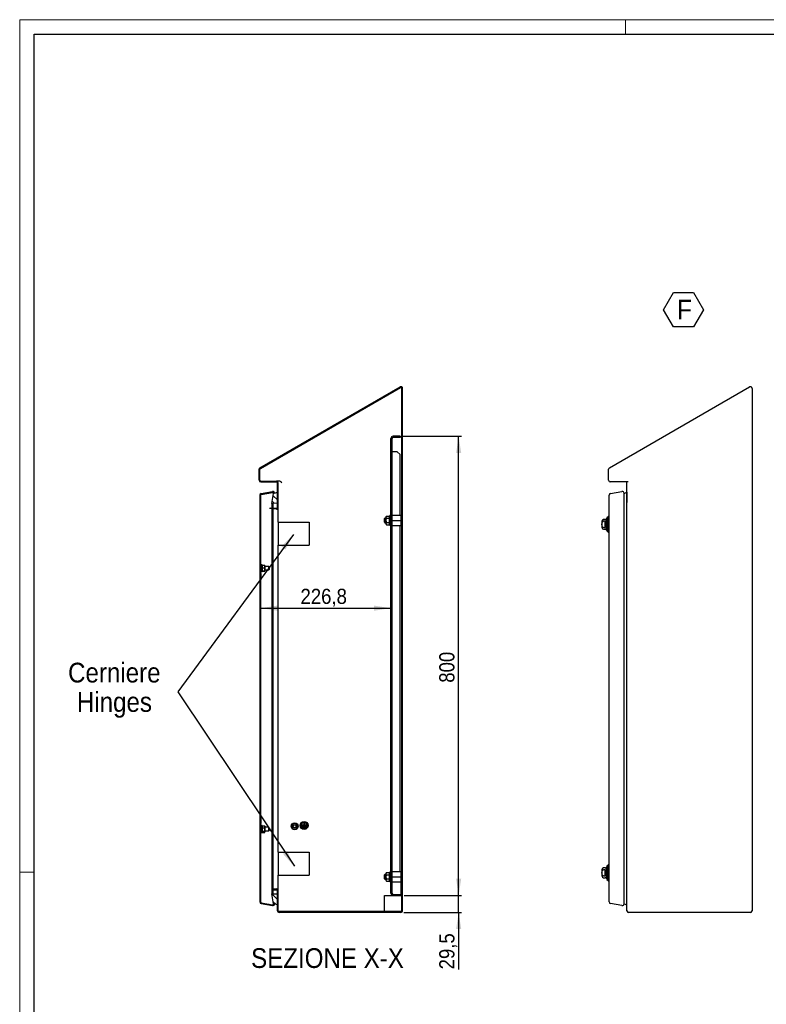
# Model space of a CAD drawing. Header units: millimetres. Extents: x 0 to 4205, y 0 to 2970.
# Tile 3 of 5: x 0 to 1300, y 1254 to 2970. Entities that reach past the tile are written whole.
import ezdxf

# ---------------------------------------------------------------- set-up
doc = ezdxf.new("R2010")
doc.units = ezdxf.units.MM
doc.header["$LTSCALE"] = 5
doc.layers.add('FORMAT', color=7, linetype='Continuous')
doc.styles.add('SLDTEXTSTYLE3', font='GOTHIC.TTF', dxfattribs={"width": 0.913})
doc.styles.add('SLDTEXTSTYLE4', font='GOTHIC.TTF', dxfattribs={"width": 0.913})
doc.dimstyles.new('SLDDIMSTYLE1', dxfattribs={"dimtxt": 26.458333, "dimasz": 29.104167, "dimexe": 0, "dimexo": 0.0625, "dimgap": 6.614583, "dimtad": 1, "dimrnd": 1e-09, "dimzin": 12, "dimdsep": 46, "dimtxsty": 'SLDTEXTSTYLE3', "dimsah": 1, "dimcen": 0.09, "dimadec": 0, "dimazin": 3, "dimtfac": 1, "dimtofl": 0, "dimtmove": 0, "dimatfit": 3, "dimfxl": 1, "dimfrac": 2, "dimtolj": 1, "dimtzin": 12, "dimarcsym": 0})
doc.dimstyles.new('SLDDIMSTYLE2', dxfattribs={"dimtxt": 26.458333, "dimasz": 29.104167, "dimexe": 0, "dimexo": 0.0625, "dimgap": 6.614583, "dimtad": 1, "dimdec": 1, "dimrnd": 1e-09, "dimzin": 12, "dimdsep": 46, "dimtxsty": 'SLDTEXTSTYLE3', "dimsah": 1, "dimcen": 0.09, "dimadec": 0, "dimazin": 3, "dimtfac": 1, "dimtdec": 1, "dimtofl": 0, "dimtmove": 0, "dimatfit": 3, "dimfxl": 1, "dimfrac": 2, "dimtolj": 1, "dimtzin": 12, "dimarcsym": 0})
doc.dimstyles.new('SLDDIMSTYLE3', dxfattribs={"dimtxt": 26.458333, "dimasz": 29.104167, "dimexe": 0, "dimexo": 0.0625, "dimgap": 6.614583, "dimtad": 1, "dimdec": 1, "dimrnd": 1e-09, "dimzin": 12, "dimdsep": 46, "dimtxsty": 'SLDTEXTSTYLE3', "dimsah": 1, "dimcen": 0.09, "dimadec": 0, "dimazin": 3, "dimtfac": 1, "dimtdec": 1, "dimtmove": 0, "dimatfit": 0, "dimfxl": 1, "dimfrac": 2, "dimtolj": 1, "dimtzin": 12, "dimarcsym": 0})

# ---------------------------------------------------------------- blocks, each defined once
blk = doc.blocks.new('SW_NOTE_0_5')
at = {"layer": 'FORMAT', "color": 0, "char_height": 34.4, "attachment_point": 2}
for s, insert, style in [('Cerniere', (94.6, 43.9), 'SLDTEXTSTYLE3'), ('Hinges', (94.8, -7.3), 'SLDTEXTSTYLE4')]:
    blk.add_mtext(s, dxfattribs=dict(at, insert=insert, style=style))
blk = doc.blocks.new('SW_NOTE_0_9')
at = {"layer": 'FORMAT', "color": 0}
for p, q in [((-23.6, 26.4), (-6.2, 56.5)), ((-6.2, 56.5), (28.5, 56.5)), ((28.5, 56.5), (45.8, 26.4)), ((-6.2, -3.7), (-23.6, 26.4)), ((45.8, 26.4), (28.5, -3.7)), ((28.5, -3.7), (-6.2, -3.7))]:
    blk.add_line(p, q, dxfattribs=at)
at = {"layer": 'FORMAT', "color": 0, "insert": (0, 43.9), "char_height": 34.4, "attachment_point": 1, "style": 'SLDTEXTSTYLE3'}
blk.add_mtext('F', dxfattribs=at)
blk = doc.blocks.new('_D_17')
at = {"layer": 'FORMAT'}
blk.add_line((419.6, 1944.4), (646.4, 1944.4), dxfattribs=at)
for points in [[(419.6, 1944.4), (448.7, 1939.9), (448.7, 1948.8)], [(646.4, 1944.4), (617.3, 1948.8), (617.3, 1939.9)]]:
    blk.add_solid(points, dxfattribs=at)
at = {"layer": 'FORMAT', "insert": (489, 1978.2), "char_height": 26.46, "attachment_point": 1, "style": 'SLDTEXTSTYLE3'}
blk.add_mtext('226,8', dxfattribs=at)
blk = doc.blocks.new('_D_18')
at = {"layer": 'FORMAT', "color": 7}
for p, q in [((764.4, 1443.8), (764.4, 1499.8)), ((669.4, 1443.8), (769.4, 1443.8)), ((764.4, 1414.3), (764.4, 1443.8)), ((668.9, 1414.3), (769.4, 1414.3)), ((764.4, 1414.3), (764.4, 1315.1))]:
    blk.add_line(p, q, dxfattribs=at)
for points in [[(764.4, 1443.8), (768.9, 1472.9), (760, 1472.9)], [(764.4, 1414.3), (760, 1385.2), (768.9, 1385.2)]]:
    blk.add_solid(points, dxfattribs=at)
at = {"layer": 'FORMAT', "color": 7, "insert": (730.6, 1315.1), "char_height": 26.46, "attachment_point": 1, "rotation": 90, "style": 'SLDTEXTSTYLE3'}
blk.add_mtext('29,5', dxfattribs=at)
blk = doc.blocks.new('_D_19')
at = {"layer": 'FORMAT', "color": 7}
for p, q in [((667.4, 2243.8), (769.4, 2243.8)), ((764.4, 1443.8), (764.4, 2243.8)), ((669.4, 1443.8), (769.4, 1443.8))]:
    blk.add_line(p, q, dxfattribs=at)
for points in [[(764.4, 2243.8), (760, 2214.7), (768.9, 2214.7)], [(764.4, 1443.8), (768.9, 1472.9), (760, 1472.9)]]:
    blk.add_solid(points, dxfattribs=at)
at = {"layer": 'FORMAT', "color": 7, "insert": (730.6, 1814.5), "char_height": 26.46, "attachment_point": 1, "rotation": 90, "style": 'SLDTEXTSTYLE3'}
blk.add_mtext('800', dxfattribs=at)

msp = doc.modelspace()

# ---------------------------------------------------------------- hatches: boundary and pattern name
at = {"layer": 'FORMAT', "linetype": 'Continuous', "lineweight": 18}
h = msp.add_hatch(dxfattribs=at)
h.set_pattern_fill('ANSI31', color=256, scale=2.5, angle=90, style=0)
edge = h.paths.add_edge_path(flags=0)
edge.add_line((440.860125, 1453.814719), (447.360125, 1453.814719))
edge.add_arc((447.360125, 1452.314719), 1.5, 0, 90, ccw=False)
edge.add_line((448.860125, 1452.314719), (448.860125, 1417.314719))
edge.add_arc((451.860125, 1417.314719), 3, 180, 270)
edge.add_line((451.860125, 1414.314719), (663.860125, 1414.314719))
edge.add_arc((663.860125, 1417.314719), 3, 270, 360)
edge.add_line((666.860125, 1417.314719), (666.860125, 2327.256134))
edge.add_arc((663.860125, 2327.256134), 3, 0, 120)
edge.add_line((662.360125, 2329.85421), (418.360125, 2188.980745))
edge.add_arc((419.860125, 2186.382669), 3, 120, 180)
edge.add_line((416.860125, 2186.382669), (416.860125, 2167.314719))
edge.add_arc((419.860125, 2167.314719), 3, 180, 270)
edge.add_line((419.860125, 2164.314719), (447.360125, 2164.314719))
edge.add_arc((447.360125, 2162.814719), 1.5, 0, 90, ccw=False)
edge.add_line((448.860125, 2162.814719), (448.860125, 2119.951682))
edge.add_arc((447.360125, 2119.951682), 1.5, 265, 360, ccw=False)
edge.add_line((447.229392, 2118.45739), (436.009885, 2119.43897))
edge.add_line((436.009885, 2119.43897), (435.879152, 2117.944678))
edge.add_line((435.879152, 2117.944678), (447.098658, 2116.963098))
edge.add_arc((447.360125, 2119.951682), 3, 265, 360)
edge.add_line((450.360125, 2119.951682), (450.360125, 2162.814719))
edge.add_arc((447.360125, 2162.814719), 3, 0, 90)
edge.add_line((447.360125, 2165.814719), (419.860125, 2165.814719))
edge.add_arc((419.860125, 2167.314719), 1.5, 180, 270, ccw=False)
edge.add_line((418.360125, 2167.314719), (418.360125, 2186.382669))
edge.add_arc((419.860125, 2186.382669), 1.5, 120, 180, ccw=False)
edge.add_line((419.110125, 2187.681707), (663.110125, 2328.555172))
edge.add_arc((663.860125, 2327.256134), 1.5, 0, 120, ccw=False)
edge.add_line((665.360125, 2327.256134), (665.360125, 1417.314719))
edge.add_arc((663.860125, 1417.314719), 1.5, 270, 360, ccw=False)
edge.add_line((663.860125, 1415.814719), (451.860125, 1415.814719))
edge.add_arc((451.860125, 1417.314719), 1.5, 180, 270, ccw=False)
edge.add_line((450.360125, 1417.314719), (450.360125, 1452.314719))
edge.add_arc((447.360125, 1452.314719), 3, 0, 90)
edge.add_line((447.360125, 1455.314719), (440.860125, 1455.314719))
edge.add_line((440.860125, 1455.314719), (440.860125, 1453.814719))
h = msp.add_hatch(dxfattribs=at)
h.set_pattern_fill('ANSI31', color=256, scale=2.5, angle=90, style=0)
edge = h.paths.add_edge_path(flags=0)
edge.add_line((662.360125, 2241.817757), (662.360125, 2243.817757))
edge.add_line((662.360125, 2243.817757), (650.360125, 2243.817757))
edge.add_arc((650.360125, 2239.817757), 4, 90, 180)
edge.add_line((646.360125, 2239.817757), (646.360125, 1447.814719))
edge.add_arc((650.360125, 1447.814719), 4, 180, 270)
edge.add_line((650.360125, 1443.814719), (662.360125, 1443.814719))
edge.add_line((662.360125, 1443.814719), (662.360125, 1445.814719))
edge.add_line((662.360125, 1445.814719), (650.360125, 1445.814719))
edge.add_arc((650.360125, 1447.814719), 2, 180, 270, ccw=False)
edge.add_line((648.360125, 1447.814719), (648.360125, 2239.817757))
edge.add_arc((650.360125, 2239.817757), 2, 90, 180, ccw=False)
edge.add_line((650.360125, 2241.817757), (662.360125, 2241.817757))
h = msp.add_hatch(dxfattribs=at)
h.set_pattern_fill('ANSI31', color=256, scale=2.5, angle=90, style=0)
edge = h.paths.add_edge_path(flags=0)
edge.add_line((442.278099, 2144.320838), (439.201825, 2126.874421))
edge.add_line((439.201825, 2126.874421), (440.679037, 2126.613949))
edge.add_line((440.679037, 2126.613949), (440.847594, 2127.569882))
edge.add_line((440.847594, 2127.569882), (447.863138, 2127.590985))
edge.add_arc((447.86013, 2128.590981), 1, 270.172351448, 360.172351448)
edge.add_line((448.860125, 2128.593989), (448.806693, 2146.356844))
edge.add_line((448.806693, 2146.356844), (443.755311, 2144.060366))
edge.add_arc((440.800888, 2144.58131), 3, 350, 460)
edge.add_line((440.279943, 2147.535734), (420.548352, 2144.056522))
edge.add_arc((421.069297, 2141.102098), 3, 100, 180)
edge.add_line((418.069297, 2141.102098), (418.069297, 1432.52734))
edge.add_arc((421.069297, 1432.52734), 3, 180, 260)
edge.add_line((420.548352, 1429.572917), (440.279943, 1426.093705))
edge.add_arc((440.800888, 1429.048129), 3, 260, 370)
edge.add_line((443.755311, 1429.569073), (448.806693, 1427.272595))
edge.add_line((448.806693, 1427.272595), (448.860125, 1445.03545))
edge.add_arc((447.86013, 1445.038458), 1, 359.827648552, 449.827648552)
edge.add_line((447.863138, 1446.038453), (440.847594, 1446.059557))
edge.add_line((440.847594, 1446.059557), (440.679037, 1447.01549))
edge.add_line((440.679037, 1447.01549), (439.201825, 1446.755018))
edge.add_line((439.201825, 1446.755018), (442.278099, 1429.308601))
edge.add_arc((440.800888, 1429.048129), 1.5, -100, 10, ccw=False)
edge.add_line((440.540416, 1427.570917), (420.808825, 1431.050129))
edge.add_arc((421.069297, 1432.52734), 1.5, 180, 260, ccw=False)
edge.add_line((419.569297, 1432.52734), (419.569297, 2141.102098))
edge.add_arc((421.069297, 2141.102098), 1.5, 100, 180, ccw=False)
edge.add_line((420.808825, 2142.57931), (440.540416, 2146.058522))
edge.add_arc((440.800888, 2144.58131), 1.5, -10, 100, ccw=False)

# ---------------------------------------------------------------- linework, layer by layer
at = {"color": 7, "linetype": 'Continuous', "lineweight": 18}
for p, q in [((0.017396, 2969.593094), (0.017396, -0.406906)), ((4205.017396, 2969.593094), (0.017396, 2969.593094)), ((1055.017396, 2944.593094), (1055.017396, 2969.593094)), ((25.017396, 1484.593094), (0.017396, 1484.593094))]:
    msp.add_line(p, q, dxfattribs=at)
at = {"color": 7, "linetype": 'Continuous', "lineweight": 25}
for p, q in [((25.017396, 24.593094), (25.017396, 2944.593094)), ((25.017396, 2944.593094), (4180.017396, 2944.593094)), ((418.360125, 2188.980745), (662.360125, 2329.85421)), ((419.110125, 2187.681707), (663.110125, 2328.555172)), ((665.360125, 1417.314719), (665.360125, 2327.256134)), ((666.860125, 1417.314719), (666.860125, 2327.256134)), ((1026.957787, 2188.980745), (1270.957787, 2329.85421)), ((1275.457787, 2327.256134), (1275.457787, 1417.314719)), ((646.360125, 1447.814719), (646.360125, 2239.817757)), ((648.360125, 1447.814719), (648.360125, 2239.817757)), ((662.360125, 2243.817757), (650.360125, 2243.817757)), ((662.360125, 2241.817757), (650.360125, 2241.817757)), ((662.360125, 2243.817757), (662.360125, 2241.817757)), ((650.360125, 2216.817757), (648.360125, 2216.817757)), ((657.360125, 2216.817757), (650.360125, 2216.817757)), ((662.360125, 2211.817757), (657.360125, 2216.817757)), ((662.360125, 2106.314719), (662.360125, 2211.817757)), ((416.860125, 2167.314719), (416.860125, 2186.382669)), ((418.360125, 2167.314719), (418.360125, 2186.382669)), ((1025.457787, 2167.314719), (1025.457787, 2186.382669)), ((419.860125, 2165.814719), (447.360125, 2165.814719)), ((419.860125, 2164.314719), (447.360125, 2164.314719)), ((448.173941, 2165.814719), (447.360125, 2165.814719)), ((451.978652, 2165.814719), (448.173941, 2165.814719)), ((448.860125, 2119.951682), (448.860125, 2162.814719)), ((450.360125, 2119.951682), (450.360125, 2162.814719)), ((1059.526002, 2164.314719), (1028.457787, 2164.314719)), ((1057.457787, 1417.314719), (1057.457787, 2162.814719)), ((420.548352, 2144.056522), (440.279943, 2147.535734)), ((420.808825, 2142.57931), (440.540416, 2146.058522)), ((439.201825, 2126.874421), (442.278099, 2144.320838)), ((448.806693, 2146.356844), (443.755311, 2144.060366)), ((443.800888, 2144.081086), (443.800888, 2144.58131)), ((448.860125, 2128.593989), (448.806693, 2146.356844)), ((1029.146014, 2144.056522), (1048.877605, 2147.535734)), ((1052.398549, 2144.081086), (1057.404354, 2146.356844)), ((1052.398549, 1661.814719), (1052.398549, 2144.58131)), ((1057.404354, 2146.356844), (1057.457787, 2128.593989)), ((1057.404354, 1661.814719), (1057.404354, 2146.356844)), ((418.069297, 2141.102098), (418.069297, 1432.52734)), ((419.569297, 2141.102098), (419.569297, 1432.52734)), ((440.679037, 2126.613949), (440.847594, 2127.569882)), ((440.847594, 2127.569882), (447.863138, 2127.590985)), ((440.847594, 2127.569882), (440.847594, 2119.015725)), ((1026.666959, 1432.52734), (1026.666959, 2141.102098)), ((1057.457787, 2135.780034), (1057.43619, 2135.773497)), ((435.879152, 2117.944678), (436.009885, 2119.43897)), ((447.098658, 2116.963098), (435.879152, 2117.944678)), ((436.009885, 2119.43897), (447.229392, 2118.45739)), ((439.201825, 2126.874421), (440.679037, 2126.613949)), ((439.201825, 2126.874421), (439.201825, 2119.159711)), ((439.201825, 2117.653981), (439.201825, 1446.755018)), ((440.679037, 2126.613949), (440.679037, 2119.030472)), ((440.679037, 2117.524742), (440.679037, 1447.01549)), ((440.847594, 2117.509995), (440.847594, 1661.814719)), ((440.860125, 2117.508899), (440.860125, 1455.314719)), ((450.360125, 2094.314719), (450.360125, 2119.951682)), ((450.360125, 2094.314719), (450.360125, 2054.314719)), ((450.360125, 2094.314719), (457.120125, 2094.314719)), ((457.120125, 2094.314719), (504.197125, 2094.314719)), ((504.197125, 2094.314719), (504.197125, 2054.314719)), ((636.110125, 2101.314719), (635.360125, 2100.564719)), ((635.360125, 2097.314719), (635.360125, 2100.564719)), ((635.360125, 2094.064719), (635.360125, 2097.314719)), ((635.360125, 2094.064719), (636.110125, 2093.314719)), ((638.360125, 2101.314719), (636.110125, 2101.314719)), ((636.110125, 2101.314719), (636.110125, 2097.314719)), ((636.110125, 2097.314719), (636.110125, 2093.314719)), ((636.110125, 2093.314719), (638.360125, 2093.314719)), ((638.940682, 2104.820273), (638.360125, 2103.814719)), ((638.360125, 2102.943885), (638.360125, 2103.814719)), ((638.940682, 2101.067496), (638.360125, 2102.943885)), ((638.360125, 2097.314719), (638.360125, 2102.943885)), ((638.360125, 2091.685554), (638.360125, 2097.314719)), ((638.940682, 2104.820273), (643.843716, 2104.820273)), ((638.940682, 2101.067496), (643.843716, 2101.067496)), ((638.940682, 2093.561943), (643.843716, 2093.561943)), ((644.360125, 2105.714719), (643.843716, 2104.820273)), ((646.360125, 2105.539742), (644.360125, 2105.714719)), ((644.360125, 2105.714719), (644.360125, 2088.914719)), ((648.360125, 2106.314719), (664.360125, 2106.314719)), ((648.360125, 2097.314719), (664.360125, 2097.314719)), ((664.360125, 2097.314719), (664.360125, 2106.314719)), ((665.360125, 2101.814719), (664.360125, 2101.814719)), ((664.360125, 2088.314719), (664.360125, 2097.314719)), ((664.360125, 2092.814719), (665.360125, 2092.814719)), ((1013.866959, 2095.819719), (1013.866959, 2084.819719)), ((1019.800895, 2098.819719), (1016.866959, 2098.819719)), ((1019.466959, 2095.796945), (1016.866959, 2095.796945)), ((1019.466959, 2084.842494), (1019.466959, 2095.796945)), ((1021.966959, 2080.56972), (1021.966959, 2100.069718)), ((1025.166959, 2104.319719), (1022.666959, 2101.819719)), ((1022.666959, 2101.819719), (1022.666959, 2078.819719)), ((1026.666959, 2104.319719), (1025.166959, 2104.319719)), ((1025.166959, 2090.319719), (1025.166959, 2104.319719)), ((638.940682, 2089.809166), (638.360125, 2091.685554)), ((638.360125, 2090.814719), (638.360125, 2091.685554)), ((638.360125, 2090.814719), (638.940682, 2089.809166)), ((638.940682, 2089.809166), (643.843716, 2089.809166)), ((643.843716, 2089.809166), (644.360125, 2088.914719)), ((644.360125, 2088.914719), (646.360125, 2089.089697)), ((648.360125, 2088.314719), (664.360125, 2088.314719)), ((662.360125, 1485.314719), (662.360125, 2088.314719)), ((1016.866959, 2084.842494), (1019.466959, 2084.842494)), ((1016.866959, 2081.819719), (1019.800895, 2081.819719)), ((1022.666959, 2078.819719), (1025.166959, 2076.319719)), ((1025.166959, 2076.319719), (1025.166959, 2090.319719)), ((1025.166959, 2076.319719), (1026.666959, 2076.319719)), ((450.360125, 1519.314719), (450.360125, 2054.314719)), ((450.360125, 2054.314719), (457.120125, 2054.314719)), ((457.120125, 2054.314719), (504.197125, 2054.314719)), ((420.569297, 2018.58131), (419.569297, 2018.58131)), ((419.569297, 2009.58131), (420.569297, 2009.58131)), ((422.169297, 2020.08131), (420.569297, 2020.08131)), ((420.569297, 2015.032627), (420.569297, 2020.08131)), ((420.569297, 2008.08131), (420.569297, 2015.032627)), ((420.569297, 2008.08131), (422.169297, 2008.08131)), ((422.169297, 2015.032627), (422.169297, 2020.08131)), ((422.615879, 2019.367558), (422.169297, 2017.040798)), ((422.169297, 2008.08131), (422.169297, 2015.032627)), ((422.615879, 2009.427791), (422.169297, 2009.111427)), ((422.615879, 2019.367558), (426.722715, 2019.367558)), ((422.615879, 2014.714039), (426.722715, 2014.714039)), ((422.615879, 2009.427791), (426.722715, 2009.427791)), ((422.615879, 2008.795062), (426.722715, 2008.795062)), ((426.722715, 2019.367558), (427.169297, 2019.051194)), ((426.722715, 2014.714039), (427.169297, 2017.040798)), ((426.722715, 2008.795062), (427.169297, 2009.111427)), ((427.169297, 2017.040798), (427.169297, 2019.080199)), ((433.819297, 2017.08131), (427.169297, 2017.08131)), ((427.169297, 2017.040798), (427.169297, 2012.070915)), ((427.169297, 2012.070915), (427.169297, 2009.111427)), ((427.169297, 2011.08131), (433.819297, 2011.08131)), ((434.569297, 2016.33131), (433.819297, 2017.08131)), ((433.819297, 2014.08131), (433.819297, 2017.08131)), ((433.819297, 2011.08131), (433.819297, 2014.08131)), ((433.819297, 2011.08131), (434.569297, 2011.83131)), ((434.569297, 2016.33131), (434.569297, 2014.08131)), ((434.569297, 2014.08131), (434.569297, 2011.83131)), ((419.619297, 2006.08131), (419.569297, 2006.08131)), ((419.569297, 1992.08131), (419.619297, 1992.08131)), ((419.619297, 2006.08131), (419.619297, 1999.08131)), ((419.669297, 2004.58131), (419.619297, 2004.58131)), ((419.619297, 1999.08131), (419.619297, 1992.08131)), ((419.619297, 1993.58131), (419.669297, 1993.58131)), ((419.669297, 2004.58131), (419.669297, 1999.08131)), ((419.669297, 1999.08131), (419.669297, 1993.58131)), ((440.847594, 1661.814719), (440.847594, 1446.059557)), ((1052.398549, 1429.048129), (1052.398549, 1661.814719)), ((1057.404354, 1427.272595), (1057.404354, 1661.814719)), ((419.619297, 1581.548129), (419.569297, 1581.548129)), ((419.619297, 1581.548129), (419.619297, 1567.548129)), ((419.669297, 1580.048129), (419.619297, 1580.048129)), ((419.669297, 1580.048129), (419.669297, 1569.048129)), ((419.569297, 1567.548129), (419.619297, 1567.548129)), ((420.569297, 1564.048129), (419.569297, 1564.048129)), ((419.619297, 1569.048129), (419.669297, 1569.048129)), ((422.169297, 1565.548129), (420.569297, 1565.548129)), ((420.569297, 1559.548129), (420.569297, 1565.548129)), ((422.169297, 1559.548129), (422.169297, 1565.548129)), ((422.454106, 1565.041432), (422.169297, 1564.548129)), ((422.615879, 1561.87515), (422.169297, 1559.005452)), ((422.503119, 1565.013134), (422.615879, 1565.287525)), ((422.615879, 1565.287525), (426.722715, 1565.287525)), ((422.615879, 1561.87515), (426.722715, 1561.87515)), ((426.722715, 1565.287525), (426.827854, 1565.013599)), ((427.169297, 1564.548129), (426.882382, 1565.04508)), ((427.169297, 1564.548129), (427.169297, 1563.581338)), ((427.169297, 1563.581338), (427.169297, 1559.005452)), ((433.819297, 1562.548129), (427.169297, 1562.548129)), ((434.569297, 1561.798129), (433.819297, 1562.548129)), ((433.819297, 1556.548129), (433.819297, 1562.548129)), ((434.569297, 1561.798129), (434.569297, 1557.298129)), ((475.973374, 1569.314719), (473.086623, 1564.314719)), ((473.086623, 1564.314719), (475.973374, 1559.314719)), ((481.746877, 1569.314719), (475.973374, 1569.314719)), ((484.633628, 1564.314719), (481.746877, 1569.314719)), ((481.746877, 1559.314719), (484.633628, 1564.314719)), ((490.860125, 1566.314719), (491.560125, 1565.314719)), ((494.860125, 1566.314719), (490.860125, 1566.314719)), ((499.160125, 1565.314719), (491.560125, 1565.314719)), ((492.260125, 1564.314719), (492.960125, 1563.314719)), ((498.460125, 1564.314719), (492.260125, 1564.314719)), ((497.760125, 1563.314719), (492.960125, 1563.314719)), ((497.060125, 1562.314719), (493.660125, 1562.314719)), ((493.660125, 1562.314719), (494.360125, 1561.314719)), ((494.360125, 1561.314719), (496.360125, 1561.314719)), ((494.860125, 1570.314719), (494.860125, 1566.314719)), ((495.860125, 1570.314719), (494.860125, 1570.314719)), ((495.860125, 1570.314719), (495.860125, 1566.314719)), ((499.860125, 1566.314719), (495.860125, 1566.314719)), ((496.360125, 1561.314719), (497.060125, 1562.314719)), ((497.760125, 1563.314719), (498.460125, 1564.314719)), ((499.160125, 1565.314719), (499.860125, 1566.314719)), ((419.569297, 1555.048129), (420.569297, 1555.048129)), ((420.569297, 1553.548129), (420.569297, 1559.548129)), ((420.569297, 1553.548129), (422.169297, 1553.548129)), ((422.169297, 1553.548129), (422.169297, 1559.548129)), ((422.615879, 1556.135754), (422.169297, 1554.972243)), ((422.169297, 1554.548129), (422.454106, 1554.054825)), ((422.615879, 1556.135754), (426.722715, 1556.135754)), ((422.615879, 1553.808732), (426.722715, 1553.808732)), ((426.722715, 1556.135754), (427.169297, 1559.005452)), ((426.722715, 1553.808732), (427.169297, 1554.972243)), ((426.882382, 1554.051177), (427.169297, 1554.548129)), ((427.169297, 1559.005452), (427.169297, 1554.972243)), ((427.169297, 1556.548129), (433.819297, 1556.548129)), ((427.169297, 1554.972243), (427.169297, 1554.548129)), ((433.819297, 1556.548129), (434.569297, 1557.298129)), ((475.973374, 1559.314719), (481.746877, 1559.314719)), ((450.360125, 1519.314719), (450.360125, 1479.314719)), ((450.360125, 1519.314719), (457.120125, 1519.314719)), ((457.120125, 1519.314719), (504.197125, 1519.314719)), ((504.197125, 1519.314719), (504.197125, 1479.314719)), ((1021.966959, 1473.55972), (1021.966959, 1493.059718)), ((1025.166959, 1497.309719), (1022.666959, 1494.809719)), ((1022.666959, 1494.809719), (1022.666959, 1483.309719)), ((1026.666959, 1497.309719), (1025.166959, 1497.309719)), ((1025.166959, 1469.309719), (1025.166959, 1497.309719)), ((450.360125, 1452.314719), (450.360125, 1479.314719)), ((450.360125, 1479.314719), (457.120125, 1479.314719)), ((457.120125, 1479.314719), (504.197125, 1479.314719)), ((636.110125, 1480.314719), (635.360125, 1479.564719)), ((635.360125, 1476.314719), (635.360125, 1479.564719)), ((635.360125, 1473.064719), (635.360125, 1476.314719)), ((638.360125, 1480.314719), (636.110125, 1480.314719)), ((636.110125, 1480.314719), (636.110125, 1476.314719)), ((636.110125, 1476.314719), (636.110125, 1472.314719)), ((638.940682, 1483.820273), (638.360125, 1482.814719)), ((638.360125, 1481.943885), (638.360125, 1482.814719)), ((638.940682, 1480.067496), (638.360125, 1481.943885)), ((638.360125, 1476.314719), (638.360125, 1481.943885)), ((638.360125, 1470.685554), (638.360125, 1476.314719)), ((638.940682, 1483.820273), (643.843716, 1483.820273)), ((638.940682, 1480.067496), (643.843716, 1480.067496)), ((644.360125, 1484.714719), (643.843716, 1483.820273)), ((646.360125, 1484.539742), (644.360125, 1484.714719)), ((644.360125, 1484.714719), (644.360125, 1467.914719)), ((648.360125, 1485.314719), (664.360125, 1485.314719)), ((648.360125, 1476.314719), (664.360125, 1476.314719)), ((664.360125, 1480.314719), (664.360125, 1485.314719)), ((665.360125, 1480.814719), (664.360125, 1480.814719)), ((664.360125, 1480.314719), (665.360125, 1480.314719)), ((664.360125, 1478.314719), (664.360125, 1480.314719)), ((664.360125, 1443.814719), (664.360125, 1478.314719)), ((1013.866959, 1488.809719), (1013.866959, 1483.309719)), ((1013.866959, 1483.309719), (1013.866959, 1477.809719)), ((1019.800895, 1491.809719), (1016.866959, 1491.809719)), ((1019.466959, 1488.786945), (1016.866959, 1488.786945)), ((1016.866959, 1477.832494), (1019.466959, 1477.832494)), ((1019.466959, 1477.832494), (1019.466959, 1488.786945)), ((1022.666959, 1483.309719), (1022.666959, 1471.809719)), ((635.360125, 1473.064719), (636.110125, 1472.314719)), ((636.110125, 1472.314719), (638.360125, 1472.314719)), ((638.940682, 1468.809166), (638.360125, 1470.685554)), ((638.360125, 1469.814719), (638.360125, 1470.685554)), ((638.360125, 1469.814719), (638.940682, 1468.809166)), ((638.940682, 1472.561943), (643.843716, 1472.561943)), ((638.940682, 1468.809166), (643.843716, 1468.809166)), ((643.843716, 1468.809166), (644.360125, 1467.914719)), ((644.360125, 1467.914719), (646.360125, 1468.089697)), ((648.360125, 1467.314719), (664.360125, 1467.314719)), ((1016.866959, 1474.809719), (1019.800895, 1474.809719)), ((1022.666959, 1471.809719), (1025.166959, 1469.309719)), ((1025.166959, 1469.309719), (1026.666959, 1469.309719)), ((440.679037, 1447.01549), (439.201825, 1446.755018)), ((442.278099, 1429.308601), (439.201825, 1446.755018)), ((440.847594, 1446.059557), (440.679037, 1447.01549)), ((447.863138, 1446.038453), (440.847594, 1446.059557)), ((440.860125, 1453.814719), (440.860125, 1455.314719)), ((440.860125, 1455.314719), (447.360125, 1455.314719)), ((440.860125, 1453.814719), (447.360125, 1453.814719)), ((448.806693, 1427.272595), (448.860125, 1445.03545)), ((448.860125, 1417.314719), (448.860125, 1452.314719)), ((450.360125, 1417.314719), (450.360125, 1452.314719)), ((635.360125, 1415.814719), (635.360125, 1443.814719)), ((635.360125, 1443.814719), (650.360125, 1443.814719)), ((650.360125, 1445.814719), (662.360125, 1445.814719)), ((650.360125, 1443.814719), (662.360125, 1443.814719)), ((662.360125, 1445.814719), (662.360125, 1443.814719)), ((662.360125, 1443.814719), (664.360125, 1443.814719)), ((1057.404354, 1427.272595), (1057.457787, 1445.03545)), ((420.548352, 1429.572917), (440.279943, 1426.093705)), ((420.808825, 1431.050129), (440.540416, 1427.570917)), ((443.755311, 1429.569073), (448.806693, 1427.272595)), ((443.800888, 1429.048129), (443.800888, 1429.548353)), ((1048.877605, 1426.093705), (1029.146014, 1429.572917)), ((1052.398549, 1429.548353), (1057.404354, 1427.272595)), ((1057.457787, 1437.849404), (1057.43619, 1437.855942)), ((663.860125, 1415.814719), (451.860125, 1415.814719)), ((663.860125, 1414.314719), (451.860125, 1414.314719)), ((1065.019488, 1414.314719), (1060.457787, 1414.314719)), ((1272.457787, 1414.314719), (1065.019488, 1414.314719))]:
    msp.add_line(p, q, dxfattribs=at)
for centre, radius in [((478.860125, 1564.314719), 6), ((478.860125, 1564.314719), 3), ((478.860125, 1564.314719), 2.5), ((495.360125, 1565.814719), 7), ((495.360125, 1565.814719), 5.5), ((495.360125, 1565.814719), 5.25)]:
    msp.add_circle(centre, radius, dxfattribs=at)
for centre, radius, start, end in [((663.860125, 2327.256134), 3, 0, 120), ((663.860125, 2327.256134), 1.5, 0, 120), ((1272.457787, 2327.256134), 3, 0, 120), ((650.360125, 2239.817757), 4, 90, 180), ((650.360125, 2239.817757), 2, 90, 180), ((419.860125, 2186.382669), 3, 120, 180), ((419.860125, 2186.382669), 1.5, 120, 180), ((1028.457787, 2186.382669), 3, 120, 180), ((419.860125, 2167.314719), 3, 180, 270), ((419.860125, 2167.314719), 1.5, 180, 270), ((447.360125, 2162.814719), 3, 0, 90), ((447.360125, 2162.814719), 1.5, 0, 90), ((1028.457787, 2167.314719), 3, 180, 270), ((1055.957787, 2162.814719), 1.5, 0, 90), ((440.800888, 2144.58131), 3, 350, 100), ((440.800888, 2144.58131), 1.5, 350, 100), ((1049.398549, 2144.58131), 3, 0, 100), ((421.069297, 2141.102098), 3, 100, 180), ((421.069297, 2141.102098), 1.5, 100, 180), ((447.86013, 2128.590981), 1, 270.172351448, 0.172351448), ((1029.666959, 2141.102098), 3, 100, 180), ((447.360125, 2119.951682), 3, 265, 0), ((447.360125, 2119.951682), 1.5, 265, 0), ((1016.866959, 2095.819719), 3, 90, 180), ((1019.800895, 2100.819719), 2, 270, 330), ((1021.965959, 2099.569719), 0.5, 89.885408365, 150), ((1023.216959, 2099.569719), 1.25, 116.103881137, 180), ((1016.866959, 2084.819719), 3, 180, 270), ((1019.800895, 2079.819719), 2, 30, 90), ((1021.965959, 2081.069719), 0.5, 210, 270.114591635), ((1023.216959, 2081.069719), 1.25, 180, 243.896118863), ((1019.800895, 1493.809719), 2, 270, 330), ((1021.965959, 1492.559719), 0.5, 89.885408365, 150), ((1023.216959, 1492.559719), 1.25, 116.103881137, 180), ((1016.866959, 1488.809719), 3, 90, 180), ((1016.866959, 1477.809719), 3, 180, 270), ((1019.800895, 1472.809719), 2, 30, 90), ((1021.965959, 1474.059719), 0.5, 210, 270.114591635), ((1023.216959, 1474.059719), 1.25, 180, 243.896118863), ((447.360125, 1452.314719), 3, 0, 90), ((447.360125, 1452.314719), 1.5, 0, 90), ((447.86013, 1445.038458), 1, 359.827648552, 89.827648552), ((650.360125, 1447.814719), 4, 180, 270), ((650.360125, 1447.814719), 2, 180, 270), ((421.069297, 1432.52734), 3, 180, 260), ((421.069297, 1432.52734), 1.5, 180, 260), ((440.800888, 1429.048129), 3, 260, 10), ((440.800888, 1429.048129), 1.5, 260, 10), ((1029.666959, 1432.52734), 3, 180, 260), ((1049.398549, 1429.048129), 3, 260, 0), ((451.860125, 1417.314719), 3, 180, 270), ((451.860125, 1417.314719), 1.5, 180, 270), ((663.860125, 1417.314719), 1.5, 270, 0), ((663.860125, 1417.314719), 3, 270, 0), ((1060.457787, 1417.314719), 3, 180, 270), ((1272.457787, 1417.314719), 3, 270, 0)]:
    msp.add_arc(centre, radius, start, end, dxfattribs=at)
msp.add_ellipse((451.978652, 2162.814719), major_axis=(3.662324, 0), ratio=0.8191520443, start_param=0.8914602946, end_param=1.5707963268, dxfattribs=at)
for points, knots in [([(454.279604, 2165.14869), (454.502529, 2165.001221), (454.71158, 2164.834931), (455.101891, 2164.478343), (455.284339, 2164.287141), (455.804768, 2163.6862), (456.115692, 2163.247658), (456.421826, 2162.814719)], [0, 0, 0, 0, 0.25, 0.25, 0.5, 0.5, 1, 1, 1, 1]), ([(638.360125, 2102.943885), (638.360705, 2102.988375), (638.368968, 2103.62201), (638.665226, 2104.242941), (638.940682, 2104.820273)], [0, 0, 0, 0, 0.0702147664, 1, 1, 1, 1]), ([(638.360125, 2097.314719), (638.425163, 2098.258292), (638.512761, 2099.529185), (638.853042, 2100.752444), (638.940682, 2101.067496)], [0, 0, 0, 0, 0.7424486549, 1, 1, 1, 1]), ([(638.940682, 2093.561943), (638.712634, 2094.466471), (638.400822, 2095.703235), (638.368743, 2096.973487), (638.360125, 2097.314719)], [0, 0, 0, 0, 0.73136639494, 1, 1, 1, 1]), ([(638.360125, 2091.685554), (638.360705, 2091.730045), (638.368968, 2092.363679), (638.665226, 2092.98461), (638.940682, 2093.561943)], [0, 0, 0, 0, 0.0702147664, 1, 1, 1, 1]), ([(643.843716, 2101.067496), (643.750459, 2100.723386), (643.324544, 2099.151811), (643.104783, 2096.562989), (643.626913, 2094.442452), (643.843716, 2093.561943)], [0, 0, 0, 0, 0.1408460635, 0.6432539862, 1, 1, 1, 1]), ([(643.843716, 2104.820273), (643.677331, 2104.494754), (643.340952, 2103.836659), (643.15428, 2102.559445), (643.576755, 2101.645204), (643.843716, 2101.067496)], [0, 0, 0, 0, 0.264862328, 0.5354679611, 1, 1, 1, 1]), ([(643.843716, 2093.561943), (643.677331, 2093.236424), (643.340952, 2092.578328), (643.15428, 2091.301115), (643.576755, 2090.386873), (643.843716, 2089.809166)], [0, 0, 0, 0, 0.264862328, 0.5354679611, 1, 1, 1, 1]), ([(1016.866959, 2084.842494), (1016.699302, 2084.855461), (1016.313109, 2084.885329), (1015.734465, 2085.155313), (1015.092937, 2085.712858), (1014.429576, 2086.836617), (1014.092196, 2088.46596), (1014.018392, 2090.236984), (1014.069939, 2091.86982), (1014.299127, 2093.233778), (1014.72933, 2094.363984), (1015.289414, 2095.144664), (1016.000872, 2095.64828), (1016.54504, 2095.791847), (1016.834741, 2095.796435), (1016.866959, 2095.796945)], [0, 0, 0, 0, 0.0369246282, 0.0850548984, 0.1377087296, 0.2227477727, 0.3675669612, 0.4999090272, 0.6140811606, 0.7277999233, 0.8034107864, 0.8795057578, 0.9360253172, 0.9928852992, 1, 1, 1, 1]), ([(422.169297, 2019.051194), (422.169743, 2019.058693), (422.176098, 2019.165526), (422.403987, 2019.270217), (422.615879, 2019.367558)], [0, 0, 0, 0, 0.0702005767, 1, 1, 1, 1]), ([(422.169297, 2017.040798), (422.169743, 2016.985641), (422.176098, 2016.199921), (422.403987, 2015.429954), (422.615879, 2014.714039)], [0, 0, 0, 0, 0.0702005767, 1, 1, 1, 1]), ([(422.615879, 2014.714039), (422.440457, 2014.07697), (422.200602, 2013.205902), (422.175926, 2012.311249), (422.169297, 2012.070915)], [0, 0, 0, 0, 0.7313663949, 1, 1, 1, 1]), ([(422.169297, 2012.070915), (422.219326, 2011.406346), (422.286709, 2010.511242), (422.548464, 2009.649686), (422.615879, 2009.427791)], [0, 0, 0, 0, 0.7424486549, 1, 1, 1, 1]), ([(422.169297, 2009.111427), (422.169743, 2009.103927), (422.176098, 2008.997095), (422.403987, 2008.892404), (422.615879, 2008.795062)], [0, 0, 0, 0, 0.0702005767, 1, 1, 1, 1]), ([(427.169297, 2017.040798), (427.168851, 2017.095956), (427.162496, 2017.881676), (426.934606, 2018.651643), (426.722715, 2019.367558)], [0, 0, 0, 0, 0.0702005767, 1, 1, 1, 1]), ([(427.169297, 2012.070915), (427.162668, 2012.311249), (427.137991, 2013.205902), (426.898137, 2014.07697), (426.722715, 2014.714039)], [0, 0, 0, 0, 0.2686336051, 1, 1, 1, 1]), ([(426.722715, 2009.427791), (426.79013, 2009.649686), (427.051885, 2010.511242), (427.119268, 2011.406346), (427.169297, 2012.070915)], [0, 0, 0, 0, 0.2575513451, 1, 1, 1, 1]), ([(427.169297, 2009.111427), (427.168851, 2009.118927), (427.162496, 2009.225759), (426.934606, 2009.33045), (426.722715, 2009.427791)], [0, 0, 0, 0, 0.0702005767, 1, 1, 1, 1]), ([(422.615879, 1565.287525), (422.440457, 1564.876284), (422.200602, 1564.313994), (422.175926, 1563.736478), (422.169297, 1563.581338)], [0, 0, 0, 0, 0.7313663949, 1, 1, 1, 1]), ([(422.169297, 1563.581338), (422.219326, 1563.152346), (422.286709, 1562.574539), (422.548464, 1562.018388), (422.615879, 1561.87515)], [0, 0, 0, 0, 0.7424486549, 1, 1, 1, 1]), ([(427.169297, 1563.581338), (427.162668, 1563.736478), (427.137991, 1564.313994), (426.898137, 1564.876284), (426.722715, 1565.287525)], [0, 0, 0, 0, 0.2686336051, 1, 1, 1, 1]), ([(426.722715, 1561.87515), (426.79013, 1562.018388), (427.051885, 1562.574539), (427.119268, 1563.152346), (427.169297, 1563.581338)], [0, 0, 0, 0, 0.2575513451, 1, 1, 1, 1]), ([(427.169297, 1559.005452), (427.168851, 1559.073481), (427.162496, 1560.042545), (426.934606, 1560.99218), (426.722715, 1561.87515)], [0, 0, 0, 0, 0.0702005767, 1, 1, 1, 1]), ([(422.169297, 1559.005452), (422.169743, 1558.937423), (422.176098, 1557.96836), (422.403987, 1557.018724), (422.615879, 1556.135754)], [0, 0, 0, 0, 0.0702005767, 1, 1, 1, 1]), ([(422.169297, 1554.972243), (422.169743, 1554.944661), (422.176098, 1554.551757), (422.403987, 1554.16673), (422.615879, 1553.808732)], [0, 0, 0, 0, 0.0702005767, 1, 1, 1, 1]), ([(427.169297, 1554.972243), (427.168851, 1554.999825), (427.162496, 1555.392729), (426.934606, 1555.777756), (426.722715, 1556.135754)], [0, 0, 0, 0, 0.0702005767, 1, 1, 1, 1]), ([(638.360125, 1481.943885), (638.360705, 1481.988375), (638.368968, 1482.62201), (638.665226, 1483.242941), (638.940682, 1483.820273)], [0, 0, 0, 0, 0.0702147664, 1, 1, 1, 1]), ([(638.360125, 1476.314719), (638.425163, 1477.258292), (638.512761, 1478.529185), (638.853042, 1479.752444), (638.940682, 1480.067496)], [0, 0, 0, 0, 0.7424486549, 1, 1, 1, 1]), ([(638.940682, 1472.561943), (638.712634, 1473.466471), (638.400822, 1474.703235), (638.368743, 1475.973487), (638.360125, 1476.314719)], [0, 0, 0, 0, 0.73136639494, 1, 1, 1, 1]), ([(643.843716, 1480.067496), (643.750459, 1479.723386), (643.324544, 1478.151811), (643.104783, 1475.562989), (643.626913, 1473.442452), (643.843716, 1472.561943)], [0, 0, 0, 0, 0.1408460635, 0.6432539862, 1, 1, 1, 1]), ([(643.843716, 1483.820273), (643.677331, 1483.494754), (643.340952, 1482.836659), (643.15428, 1481.559445), (643.576755, 1480.645204), (643.843716, 1480.067496)], [0, 0, 0, 0, 0.264862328, 0.5354679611, 1, 1, 1, 1]), ([(1016.866959, 1477.832494), (1016.699302, 1477.845461), (1016.313109, 1477.875329), (1015.734465, 1478.145313), (1015.092937, 1478.702858), (1014.429576, 1479.826617), (1014.092196, 1481.45596), (1014.018392, 1483.226984), (1014.069939, 1484.85982), (1014.299127, 1486.223778), (1014.72933, 1487.353984), (1015.289414, 1488.134664), (1016.000872, 1488.63828), (1016.54504, 1488.781847), (1016.834741, 1488.786435), (1016.866959, 1488.786945)], [0, 0, 0, 0, 0.0369246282, 0.0850548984, 0.1377087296, 0.2227477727, 0.3675669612, 0.4999090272, 0.6140811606, 0.7277999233, 0.8034107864, 0.8795057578, 0.9360253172, 0.9928852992, 1, 1, 1, 1]), ([(638.360125, 1470.685554), (638.360705, 1470.730045), (638.368968, 1471.363679), (638.665226, 1471.98461), (638.940682, 1472.561943)], [0, 0, 0, 0, 0.0702147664, 1, 1, 1, 1]), ([(643.843716, 1472.561943), (643.677331, 1472.236424), (643.340952, 1471.578328), (643.15428, 1470.301115), (643.576755, 1469.386873), (643.843716, 1468.809166)], [0, 0, 0, 0, 0.264862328, 0.5354679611, 1, 1, 1, 1])]:
    msp.add_open_spline(points, degree=3, knots=knots, dxfattribs=at)
at = {"layer": 'FORMAT'}
for p, q in [((476.637144, 2072.628608), (275.253968, 1798.552136)), ((275.253968, 1798.552136), (478.293122, 1494.691958))]:
    msp.add_line(p, q, dxfattribs=at)
for points in [[(476.637144, 2072.628608), (455.795836, 2051.826181), (463.012349, 2046.523703)], [(478.293122, 1494.691958), (465.846291, 1521.378612), (458.400445, 1516.403303)]]:
    msp.add_solid(points, dxfattribs=at)

# ---------------------------------------------------------------- block references
for name, p in [('SW_NOTE_0_9', (1144.818113, 2437.911708)), ('SW_NOTE_0_5', (70.17517, 1805.39948))]:
    msp.add_blockref(name, p, dxfattribs=at)

# ---------------------------------------------------------------- texts
at = {"layer": 'FORMAT', "insert": (536.005411, 1351.96225), "char_height": 34.39583333, "attachment_point": 2, "style": 'SLDTEXTSTYLE3'}
msp.add_mtext('SEZIONE X-X', dxfattribs=at)

# ---------------------------------------------------------------- dimensions: what is measured, and where the dimension line sits
at = {"layer": 'FORMAT'}
dim = msp.add_linear_dim(base=(646.360125, 1944.364715), p1=(419.569297, 2141.102098), p2=(646.360125, 2239.817757), dimstyle='SLDDIMSTYLE2', dxfattribs=at)
dim.commit()
dim.dimension.update_dxf_attribs({"geometry": '_D_17', "text_midpoint": (532.964711, 1944.364715), "dimtype": 160})
at = {"layer": 'FORMAT', "color": 7}
for base, p1, p2, dimstyle, picture, middle in [((764.428573, 2243.817757), (664.360125, 1443.814719), (662.360125, 2243.817757), 'SLDDIMSTYLE1', '_D_19', (764.428573, 1843.816238)), ((764.428573, 1443.814719), (663.860125, 1414.314719), (664.360125, 1443.814719), 'SLDDIMSTYLE3', '_D_18', (764.428573, 1349.277554))]:
    dim = msp.add_linear_dim(base=base, p1=p1, p2=p2, angle=90, dimstyle=dimstyle, dxfattribs=at)
    dim.commit()
    dim.dimension.update_dxf_attribs({"geometry": picture, "text_midpoint": middle, "dimtype": 160})

doc.saveas('drawing.dxf')
